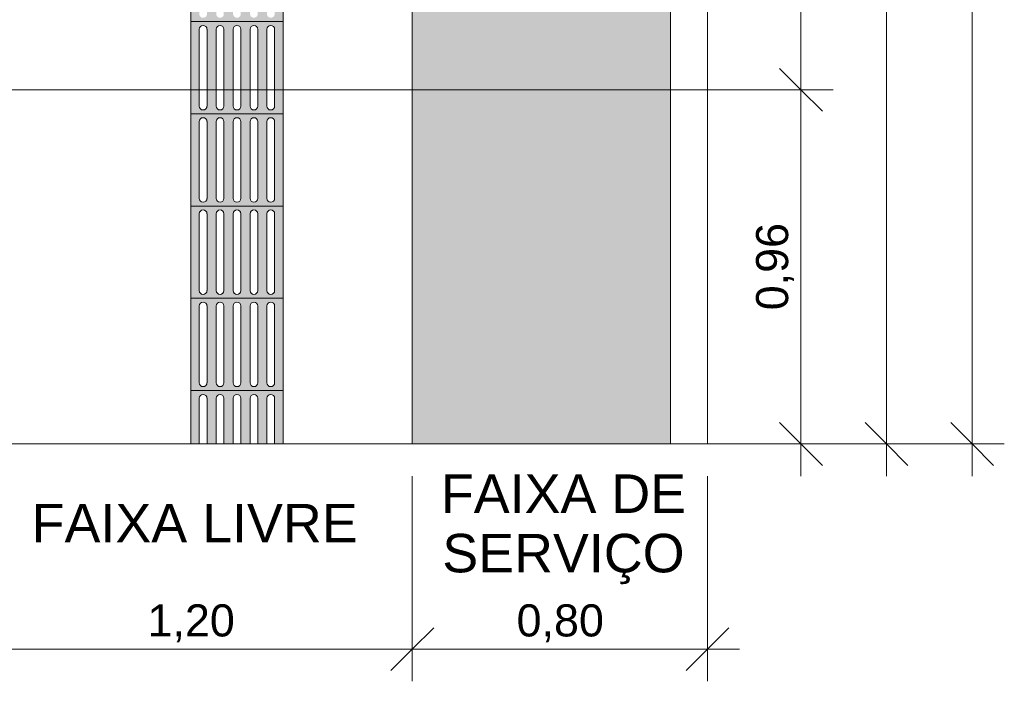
# Model space of a CAD drawing. Header units: metres. Extents: x -14.5 to 13.1, y -18.9 to 3.3.
# Tile 14 of 216: x 6.1 to 8.8, y -18.9 to -17.1. Entities that reach past the tile are written whole.
import ezdxf

# ---------------------------------------------------------------- set-up
doc = ezdxf.new("R2010")
doc.units = ezdxf.units.M
doc.linetypes.add('Traço ponto', pattern=[0.015875, 0.00635, -0.004763, 0, -0.004763])
for name, color, linetype, lineweight in [('A-ANNO-DIMS', 7, 'Continuous', 9), ('A-ANNO-DIMS-58', 7, 'Continuous', 9), ('A-DETL-GENF', 7, 'Continuous', 5), ('G-ANNO-TEXT', 7, 'Continuous', 9)]:
    doc.layers.add(name, color=color, linetype=linetype, lineweight=lineweight)
doc.layers.add('A-DETL', color=7, linetype='Continuous', lineweight=5, true_color=0x00a600)
doc.styles.add('Arial', font='arial.ttf', dxfattribs={"height": 0.087})
doc.styles.add('Arial_1', font='arial.ttf', dxfattribs={"height": 0.1044})
doc.dimstyles.new('Com_linha__ref__contínua__-_Cor_Vermelha_Arial_1_5mm', dxfattribs={"dimscale": 0.3048, "dimtxt": 0.088763, "dimasz": 0.380577, "dimexe": 0.285433, "dimexo": 0.285433, "dimgap": 0.028543, "dimtad": 1, "dimrnd": 0.01, "dimzin": 0, "dimdsep": 46, "dimtxsty": 'Arial', "dimblk1": 'OBLIQUE', "dimblk2": 'OBLIQUE', "dimsah": 1, "dimcen": 0.09, "dimdle": 0.285433, "dimazin": 0, "dimtfac": 1, "dimtdec": 4, "dimtix": 1, "dimtmove": 0, "dimatfit": 3, "dimfxl": 1, "dimtvp": 1, "dimtolj": 1, "dimtzin": 0, "dimarcsym": 2})
doc.dimstyles.new('Com_linha__ref__contínua__-_Cor_Vermelha_Arial_1_5mm_1', dxfattribs={"dimscale": 0.3048, "dimtxt": 0.088763, "dimasz": 0.380577, "dimexe": 0.285433, "dimexo": 0.285433, "dimgap": 0.028543, "dimtad": 1, "dimrnd": 0.01, "dimzin": 0, "dimdsep": 46, "dimtxsty": 'Arial', "dimblk1": 'OBLIQUE', "dimblk2": 'OBLIQUE', "dimsah": 1, "dimcen": 0.09, "dimdle": 0.285433, "dimazin": 0, "dimtfac": 1, "dimtdec": 4, "dimtix": 1, "dimtmove": 2, "dimatfit": 3, "dimfxl": 1, "dimtvp": 1, "dimtolj": 1, "dimtzin": 0, "dimarcsym": 2})

# ---------------------------------------------------------------- blocks, each defined once
blk = doc.blocks.new('DIMBLOCK1-PLANTA DE COBERTURA')
at = {"layer": 'A-ANNO-DIMS-58', "color": 242, "true_color": 0xbd2b2e, "transparency": 16777216}
for p, q in [((6.0064, -18.7913), (6.0064, -18.322)), ((7.2064, -18.7913), (7.2064, -18.322)), ((6.0064, -18.7913), (6.0644, -18.7333)), ((7.2064, -18.7913), (7.2644, -18.7333)), ((5.9194, -18.7913), (7.2064, -18.7913)), ((6.0064, -18.7913), (5.9484, -18.8493)), ((6.0064, -18.7913), (6.0064, -18.8783)), ((7.2064, -18.7913), (7.1484, -18.8493)), ((7.2064, -18.7913), (7.2064, -18.8783))]:
    blk.add_line(p, q, dxfattribs=at)
at = {"layer": 'A-ANNO-DIMS-58', "color": 0, "transparency": 16777216, "insert": (6.489, -18.6697), "char_height": 0.087, "width": 0.281855, "attachment_point": 1, "line_spacing_factor": 0.941778, "style": 'Arial'}
blk.add_mtext('1,20', dxfattribs=at)
blk = doc.blocks.new('_Oblique')
at = {"color": 0, "linetype": 'ByBlock', "lineweight": -2}
blk.add_line((-0.5, -0.5), (0.5, 0.5), dxfattribs=at)
blk = doc.blocks.new('DIMBLOCK2-PLANTA DE COBERTURA')
at = {"layer": 'A-ANNO-DIMS-58', "color": 242, "true_color": 0xbd2b2e, "transparency": 16777216}
for p, q in [((7.2064, -18.7913), (7.2064, -18.322)), ((8.0064, -18.7913), (8.0064, -18.322)), ((7.2064, -18.7913), (7.2644, -18.7333)), ((8.0064, -18.7913), (8.0644, -18.7333)), ((7.2064, -18.7913), (7.1484, -18.8493)), ((7.2064, -18.7913), (8.0934, -18.7913)), ((7.2064, -18.7913), (7.2064, -18.8783)), ((8.0064, -18.7913), (7.9484, -18.8493)), ((8.0064, -18.7913), (8.0064, -18.8783))]:
    blk.add_line(p, q, dxfattribs=at)
at = {"layer": 'A-ANNO-DIMS-58', "color": 0, "transparency": 16777216, "insert": (7.489, -18.6697), "char_height": 0.087, "width": 0.281855, "attachment_point": 1, "line_spacing_factor": 0.941778, "style": 'Arial'}
blk.add_mtext('0,80', dxfattribs=at)
blk = doc.blocks.new('DIMBLOCK42-PLANTA DE COBERTURA')
at = {"layer": 'A-ANNO-DIMS-58', "color": 242, "true_color": 0xbd2b2e, "transparency": 16777216}
for p, q in [((8.4914, -11.535), (8.4334, -11.477)), ((8.4914, -11.535), (8.0934, -11.535)), ((8.4914, -11.535), (8.4914, -18.322)), ((8.4914, -11.535), (8.5494, -11.593)), ((8.4914, -11.535), (8.5784, -11.535)), ((8.4914, -18.235), (8.4334, -18.177)), ((8.4914, -18.235), (8.0934, -18.235)), ((8.4914, -18.235), (8.5494, -18.293)), ((8.4914, -18.235), (8.5784, -18.235))]:
    blk.add_line(p, q, dxfattribs=at)
at = {"layer": 'A-ANNO-DIMS-58', "color": 0, "transparency": 16777216, "insert": (8.3698, -14.666), "char_height": 0.087, "width": 0.281855, "attachment_point": 1, "rotation": 90, "line_spacing_factor": 0.941778, "style": 'Arial'}
blk.add_mtext('6,70', dxfattribs=at)
blk = doc.blocks.new('DIMBLOCK43-PLANTA DE COBERTURA')
at = {"layer": 'A-ANNO-DIMS-58', "color": 242, "true_color": 0xbd2b2e, "transparency": 16777216}
for p, q in [((8.7234, -8.148), (8.7234, -18.322)), ((8.7234, -8.235), (8.6654, -8.177)), ((8.7234, -8.235), (8.0934, -8.235)), ((8.7234, -8.235), (8.7814, -8.293)), ((8.7234, -8.235), (8.8104, -8.235)), ((8.7234, -18.235), (8.6654, -18.177)), ((8.7234, -18.235), (8.0934, -18.235)), ((8.7234, -18.235), (8.7814, -18.293)), ((8.7234, -18.235), (8.8104, -18.235))]:
    blk.add_line(p, q, dxfattribs=at)
at = {"layer": 'A-ANNO-DIMS-58', "color": 0, "transparency": 16777216, "insert": (8.6018, -13.3859), "char_height": 0.087, "width": 0.362151, "attachment_point": 1, "rotation": 90, "line_spacing_factor": 0.941778, "style": 'Arial'}
blk.add_mtext('10,00', dxfattribs=at)
blk = doc.blocks.new('DIMBLOCK64-PLANTA DE COBERTURA')
at = {"layer": 'A-ANNO-DIMS-58', "color": 242, "true_color": 0xbd2b2e, "transparency": 16777216}
for p, q in [((8.2594, -17.275), (8.2014, -17.217)), ((8.2594, -17.275), (6.0117, -17.275)), ((8.2594, -18.322), (8.2594, -17.275)), ((8.2594, -17.275), (8.3174, -17.333)), ((8.2594, -17.275), (8.3464, -17.275)), ((8.2594, -18.235), (8.2014, -18.177)), ((8.2594, -18.235), (6.0934, -18.235)), ((8.2594, -18.235), (8.3174, -18.293)), ((8.2594, -18.235), (8.3464, -18.235))]:
    blk.add_line(p, q, dxfattribs=at)
at = {"layer": 'A-ANNO-DIMS-58', "color": 0, "transparency": 16777216, "insert": (8.1378, -17.8725), "char_height": 0.087, "width": 0.281855, "attachment_point": 1, "rotation": 90, "line_spacing_factor": 0.941778, "style": 'Arial'}
blk.add_mtext('0,96', dxfattribs=at)
blk = doc.blocks.new('DIMBLOCK65-PLANTA DE COBERTURA')
at = {"layer": 'A-ANNO-DIMS-58', "color": 242, "true_color": 0xbd2b2e, "transparency": 16777216}
for p, q in [((8.2594, -15.305), (8.2014, -15.247)), ((8.2594, -15.305), (7.5512, -15.305)), ((8.2594, -17.275), (8.2594, -15.305)), ((8.2594, -15.305), (8.3174, -15.363)), ((8.2594, -15.305), (8.3464, -15.305)), ((8.2594, -17.275), (8.2014, -17.217)), ((8.2594, -17.275), (6.0117, -17.275)), ((8.2594, -17.275), (8.3174, -17.333)), ((8.2594, -17.275), (8.3464, -17.275))]:
    blk.add_line(p, q, dxfattribs=at)
at = {"layer": 'A-ANNO-DIMS-58', "color": 0, "transparency": 16777216, "insert": (8.1378, -16.4075), "char_height": 0.087, "width": 0.281855, "attachment_point": 1, "rotation": 90, "line_spacing_factor": 0.941778, "style": 'Arial'}
blk.add_mtext('1,97', dxfattribs=at)

msp = doc.modelspace()

# ---------------------------------------------------------------- hatches: boundary and pattern name
at = {"layer": 'A-DETL-GENF', "true_color": 0xd2e2c2}
h = msp.add_hatch(color=254, dxfattribs=at)
h.paths.add_polyline_path([(7.9064, -18.235), (7.9064, -16.0575), (7.8632, -16.0201), (7.8544, -16.0159), (7.8501, -16.0147), (7.8421, -16.0147), (7.8361, -16.016), (7.8298, -16.0191), (7.8243, -16.0237), (7.8201, -16.0294), (7.817, -16.0385), (7.8164, -16.043), (7.8174, -16.0515), (7.8393, -16.1358), (7.8672, -16.2206), (7.8671, -16.2273), (7.8653, -16.2336), (7.8619, -16.2394), (7.8558, -16.245), (7.8496, -16.248), (7.8452, -16.2493), (7.8383, -16.2494), (7.8321, -16.248), (7.8213, -16.2425), (7.8159, -16.2414), (7.8103, -16.2417), (7.8051, -16.2435), (7.8005, -16.2465), (7.7845, -16.2646), (7.7697, -16.2746), (7.7526, -16.2808), (7.7344, -16.2825), (7.7038, -16.2889), (7.6695, -16.2934), (7.6009, -16.2934), (7.5944, -16.2922), (7.5858, -16.2884), (7.5782, -16.2828), (7.5721, -16.2756), (7.5696, -16.2701), (7.5685, -16.2652), (7.5669, -16.2638), (7.5645, -16.2635), (7.5629, -16.2641), (7.5613, -16.2662), (7.5613, -16.2684), (7.5631, -16.2773), (7.5621, -16.2888), (7.5611, -16.2912), (7.5591, -16.2943), (7.5568, -16.2966), (7.553, -16.2987), (7.5493, -16.2997), (7.5451, -16.2997), (7.5395, -16.2986), (7.529, -16.2982), (7.5169, -16.2961), (7.5008, -16.2903), (7.4865, -16.2809), (7.4747, -16.2684), (7.4662, -16.2535), (7.4614, -16.237), (7.4606, -16.2199), (7.4447, -16.1887), (7.4375, -16.1808), (7.4285, -16.1751), (7.4183, -16.1719), (7.4077, -16.1713), (7.3973, -16.1735), (7.3878, -16.1782), (7.3798, -16.1853), (7.3664, -16.2045), (7.3579, -16.2263), (7.3541, -16.2428), (7.3454, -16.2602), (7.3413, -16.2628), (7.3389, -16.2633), (7.334, -16.2627), (7.3299, -16.2599), (7.3285, -16.2579), (7.3042, -16.2045), (7.2803, -16.159), (7.274, -16.1559), (7.267, -16.1544), (7.26, -16.1549), (7.2533, -16.1571), (7.2474, -16.161), (7.2427, -16.1663), (7.2249, -16.1918), (7.2064, -16.2166), (7.2064, -18.235), (7.6299, -18.235)])
h.paths.add_polyline_path([(7.2557, -14.6376), (7.2771, -14.6348), (7.2831, -14.6328), (7.2885, -14.6294), (7.2929, -14.6249), (7.2966, -14.6187), (7.2983, -14.6136), (7.3007, -14.5885), (7.2963, -14.5634), (7.2741, -14.5432), (7.2481, -14.5276), (7.2195, -14.5173), (7.2064, -14.5108), (7.2064, -14.6296), (7.2341, -14.6363)])
h.paths.add_polyline_path([(7.7966, -14.5227), (7.7993, -14.5223), (7.8019, -14.5212), (7.8684, -14.4764), (7.9064, -14.4421), (7.9064, -11.635), (7.2064, -11.635), (7.2064, -14.4325), (7.2481, -14.4438), (7.2771, -14.4498), (7.3136, -14.4486), (7.3498, -14.4382), (7.3823, -14.4192), (7.3854, -14.4101), (7.3863, -14.4005), (7.3849, -14.391), (7.3813, -14.3821), (7.3757, -14.3743), (7.3684, -14.368), (7.3489, -14.3579), (7.3438, -14.3543), (7.3407, -14.3507), (7.3398, -14.3461), (7.3413, -14.3417), (7.3489, -14.3329), (7.3599, -14.3255), (7.3692, -14.3217), (7.3813, -14.3201), (7.3923, -14.3211), (7.4572, -14.3308), (7.5228, -14.3325), (7.5886, -14.3261), (7.6522, -14.312), (7.6665, -14.3135), (7.6801, -14.3182), (7.6925, -14.3262), (7.7024, -14.3362), (7.7099, -14.3485), (7.7144, -14.3622), (7.7157, -14.3765), (7.7128, -14.3981), (7.7138, -14.4055), (7.7166, -14.4122), (7.7224, -14.4192), (7.7268, -14.4227), (7.7335, -14.4256), (7.7408, -14.4267), (7.7695, -14.4055), (7.7966, -14.3816), (7.7999, -14.3808), (7.8047, -14.3826), (7.8065, -14.3856), (7.8066, -14.389), (7.7939, -14.4556), (7.7853, -14.5129), (7.7859, -14.5154), (7.7872, -14.5179), (7.789, -14.5199), (7.7913, -14.5215), (7.7939, -14.5224)])
h.paths.add_polyline_path([(7.2064, -8.435), (7.9064, -8.435), (7.9064, -8.235), (7.2064, -8.235), (7.2064, -8.3339)])
at = {"layer": 'A-DETL-GENF', "true_color": 0xffffff}
h = msp.add_hatch(color=7, dxfattribs=at)
h.paths.add_polyline_path([(6.645, -17.09), (6.8564, -17.09), (6.8564, -16.84), (6.6064, -16.84), (6.6064, -17.09), (6.6424, -17.09)])
h.paths.add_polyline_path([(6.7772, -17.0796), (6.7745, -17.0793), (6.772, -17.0782), (6.7699, -17.0766), (6.7682, -17.0744), (6.7671, -17.0711), (6.7668, -17.0692), (6.7672, -16.8582), (6.7682, -16.8557), (6.7699, -16.8535), (6.772, -16.8519), (6.7745, -16.8508), (6.7772, -16.8505), (6.7799, -16.8508), (6.7825, -16.8519), (6.7846, -16.8535), (6.7863, -16.8557), (6.7873, -16.8582), (6.7877, -16.8609), (6.7871, -17.0723), (6.7863, -17.0744), (6.7846, -17.0766), (6.7801, -17.0792), (6.7799, -17.0793)])
h.paths.add_polyline_path([(6.8231, -17.0796), (6.8204, -17.0793), (6.8179, -17.0782), (6.8157, -17.0766), (6.8141, -17.0744), (6.8129, -17.0711), (6.8127, -17.0692), (6.813, -16.8582), (6.8141, -16.8557), (6.8157, -16.8535), (6.8179, -16.8519), (6.8204, -16.8508), (6.8231, -16.8505), (6.8258, -16.8508), (6.8283, -16.8519), (6.8304, -16.8535), (6.8321, -16.8557), (6.8331, -16.8582), (6.8335, -16.8609), (6.8331, -17.0719), (6.8321, -17.0744), (6.8304, -17.0766), (6.8283, -17.0782), (6.8258, -17.0793)])
h.paths.add_polyline_path([(6.6397, -17.0796), (6.637, -17.0793), (6.6345, -17.0782), (6.6324, -17.0766), (6.6307, -17.0744), (6.6296, -17.0711), (6.6293, -17.0692), (6.6297, -16.8582), (6.6307, -16.8557), (6.6324, -16.8535), (6.6345, -16.8519), (6.637, -16.8508), (6.6397, -16.8505), (6.6424, -16.8508), (6.645, -16.8519), (6.6471, -16.8535), (6.6488, -16.8557), (6.6498, -16.8582), (6.6502, -16.8609), (6.6498, -17.0719), (6.6488, -17.0744), (6.6471, -17.0766), (6.645, -17.0782), (6.6424, -17.0793)])
h.paths.add_polyline_path([(6.6856, -17.0796), (6.6829, -17.0793), (6.6804, -17.0782), (6.6782, -17.0766), (6.6766, -17.0744), (6.6754, -17.0711), (6.6752, -17.0692), (6.6755, -16.8582), (6.6766, -16.8557), (6.6782, -16.8535), (6.6804, -16.8519), (6.6829, -16.8508), (6.6879, -16.8508), (6.6883, -16.8508), (6.6908, -16.8519), (6.6929, -16.8535), (6.6946, -16.8557), (6.6956, -16.8582), (6.696, -16.8609), (6.6956, -17.0719), (6.6946, -17.0744), (6.6929, -17.0766), (6.6908, -17.0782), (6.6879, -17.0793)])
h.paths.add_polyline_path([(6.7314, -17.0796), (6.7287, -17.0793), (6.7262, -17.0782), (6.724, -17.0766), (6.7224, -17.0744), (6.7212, -17.0711), (6.721, -17.0692), (6.7214, -16.8582), (6.7224, -16.8557), (6.724, -16.8535), (6.7262, -16.8519), (6.7287, -16.8508), (6.7314, -16.8505), (6.7341, -16.8508), (6.7366, -16.8519), (6.7388, -16.8535), (6.7404, -16.8557), (6.7415, -16.8582), (6.7418, -16.8609), (6.7415, -17.0719), (6.7404, -17.0744), (6.7388, -17.0766), (6.7366, -17.0782), (6.7341, -17.0793)])
h = msp.add_hatch(color=7, dxfattribs=at)
h.paths.add_polyline_path([(6.645, -17.34), (6.8564, -17.34), (6.8564, -17.09), (6.6064, -17.09), (6.6064, -17.34), (6.6424, -17.34)])
h.paths.add_polyline_path([(6.7772, -17.3296), (6.7745, -17.3293), (6.772, -17.3282), (6.7699, -17.3266), (6.7682, -17.3244), (6.7672, -17.3219), (6.7668, -17.3192), (6.7672, -17.1082), (6.7682, -17.1057), (6.7699, -17.1035), (6.772, -17.1019), (6.7745, -17.1008), (6.7772, -17.1005), (6.7799, -17.1008), (6.7825, -17.1019), (6.7846, -17.1035), (6.7863, -17.1057), (6.7873, -17.1082), (6.7877, -17.1109), (6.7871, -17.3223), (6.7863, -17.3244), (6.7846, -17.3266), (6.7801, -17.3292), (6.7799, -17.3293)])
h.paths.add_polyline_path([(6.6397, -17.3296), (6.637, -17.3293), (6.6345, -17.3282), (6.6324, -17.3266), (6.6307, -17.3244), (6.6297, -17.3219), (6.6293, -17.3192), (6.6297, -17.1082), (6.6307, -17.1057), (6.6324, -17.1035), (6.6345, -17.1019), (6.637, -17.1008), (6.6397, -17.1005), (6.6424, -17.1008), (6.645, -17.1019), (6.6471, -17.1035), (6.6488, -17.1057), (6.6498, -17.1082), (6.6502, -17.1109), (6.6498, -17.3219), (6.6488, -17.3244), (6.6471, -17.3266), (6.645, -17.3282), (6.6424, -17.3293)])
h.paths.add_polyline_path([(6.8231, -17.3296), (6.8204, -17.3293), (6.8179, -17.3282), (6.8157, -17.3266), (6.8141, -17.3244), (6.813, -17.3219), (6.8127, -17.3192), (6.813, -17.1082), (6.8141, -17.1057), (6.8157, -17.1035), (6.8179, -17.1019), (6.8204, -17.1008), (6.8231, -17.1005), (6.8258, -17.1008), (6.8283, -17.1019), (6.8304, -17.1035), (6.8321, -17.1057), (6.8331, -17.1082), (6.8335, -17.1109), (6.8331, -17.3219), (6.8321, -17.3244), (6.8304, -17.3266), (6.8283, -17.3282), (6.8258, -17.3293)])
h.paths.add_polyline_path([(6.7314, -17.3296), (6.7287, -17.3293), (6.7262, -17.3282), (6.724, -17.3266), (6.7224, -17.3244), (6.7214, -17.3219), (6.721, -17.3192), (6.7214, -17.1082), (6.7224, -17.1057), (6.724, -17.1035), (6.7262, -17.1019), (6.7287, -17.1008), (6.7314, -17.1005), (6.7341, -17.1008), (6.7366, -17.1019), (6.7388, -17.1035), (6.7404, -17.1057), (6.7415, -17.1082), (6.7418, -17.1109), (6.7415, -17.3219), (6.7404, -17.3244), (6.7388, -17.3266), (6.7366, -17.3282), (6.7341, -17.3293)])
h.paths.add_polyline_path([(6.6856, -17.3296), (6.6829, -17.3293), (6.6804, -17.3282), (6.6782, -17.3266), (6.6766, -17.3244), (6.6755, -17.3219), (6.6752, -17.3192), (6.6755, -17.1082), (6.6766, -17.1057), (6.6782, -17.1035), (6.6804, -17.1019), (6.6829, -17.1008), (6.6879, -17.1008), (6.6883, -17.1008), (6.6908, -17.1019), (6.6929, -17.1035), (6.6946, -17.1057), (6.6956, -17.1082), (6.696, -17.1109), (6.6956, -17.3219), (6.6946, -17.3244), (6.6929, -17.3266), (6.6908, -17.3282), (6.6879, -17.3293)])
h = msp.add_hatch(color=7, dxfattribs=at)
h.paths.add_polyline_path([(6.6856, -17.59), (6.8564, -17.59), (6.8564, -17.34), (6.6064, -17.34), (6.6064, -17.59), (6.6829, -17.59)])
h.paths.add_polyline_path([(6.7772, -17.5796), (6.7745, -17.5793), (6.772, -17.5782), (6.7699, -17.5766), (6.7682, -17.5744), (6.7672, -17.5719), (6.7668, -17.5692), (6.7672, -17.3582), (6.7682, -17.3557), (6.7699, -17.3535), (6.772, -17.3519), (6.7745, -17.3508), (6.7772, -17.3505), (6.7799, -17.3508), (6.7825, -17.3519), (6.7846, -17.3535), (6.7863, -17.3557), (6.7873, -17.3582), (6.7877, -17.3609), (6.7871, -17.5723), (6.7863, -17.5744), (6.7846, -17.5766), (6.7801, -17.5792), (6.7799, -17.5793)])
h.paths.add_polyline_path([(6.6397, -17.5796), (6.637, -17.5793), (6.6345, -17.5782), (6.6324, -17.5766), (6.6307, -17.5744), (6.6297, -17.5719), (6.6293, -17.5692), (6.6297, -17.3582), (6.6307, -17.3557), (6.6324, -17.3535), (6.6345, -17.3519), (6.637, -17.3508), (6.6397, -17.3505), (6.6424, -17.3508), (6.645, -17.3519), (6.6471, -17.3535), (6.6488, -17.3557), (6.6498, -17.3582), (6.6502, -17.3609), (6.6498, -17.5719), (6.6488, -17.5744), (6.6471, -17.5766), (6.645, -17.5782), (6.6424, -17.5793)])
h.paths.add_polyline_path([(6.7314, -17.5796), (6.7287, -17.5793), (6.7262, -17.5782), (6.724, -17.5766), (6.7224, -17.5744), (6.7214, -17.5719), (6.721, -17.5692), (6.7214, -17.3582), (6.7224, -17.3557), (6.724, -17.3535), (6.7262, -17.3519), (6.7287, -17.3508), (6.7314, -17.3505), (6.7341, -17.3508), (6.7366, -17.3519), (6.7388, -17.3535), (6.7404, -17.3557), (6.7415, -17.3582), (6.7418, -17.3609), (6.7415, -17.5719), (6.7404, -17.5744), (6.7388, -17.5766), (6.7366, -17.5782), (6.7341, -17.5793)])
h.paths.add_polyline_path([(6.8231, -17.5796), (6.8204, -17.5793), (6.8179, -17.5782), (6.8157, -17.5766), (6.8141, -17.5744), (6.813, -17.5719), (6.8127, -17.5692), (6.813, -17.3582), (6.8141, -17.3557), (6.8157, -17.3535), (6.8179, -17.3519), (6.8204, -17.3508), (6.8231, -17.3505), (6.8258, -17.3508), (6.8283, -17.3519), (6.8304, -17.3535), (6.8321, -17.3557), (6.8331, -17.3582), (6.8335, -17.3609), (6.8331, -17.5719), (6.8321, -17.5744), (6.8304, -17.5766), (6.8283, -17.5782), (6.8258, -17.5793)])
h.paths.add_polyline_path([(6.6856, -17.5796), (6.6829, -17.5793), (6.6804, -17.5782), (6.6782, -17.5766), (6.6766, -17.5744), (6.6755, -17.5719), (6.6752, -17.5692), (6.6755, -17.3582), (6.6766, -17.3557), (6.6782, -17.3535), (6.6804, -17.3519), (6.6829, -17.3508), (6.6879, -17.3508), (6.6883, -17.3508), (6.6908, -17.3519), (6.6929, -17.3535), (6.6946, -17.3557), (6.6956, -17.3582), (6.696, -17.3609), (6.6956, -17.5719), (6.6946, -17.5744), (6.6929, -17.5766), (6.6908, -17.5782), (6.6879, -17.5793)])
h = msp.add_hatch(color=7, dxfattribs=at)
h.paths.add_polyline_path([(6.645, -17.84), (6.8564, -17.84), (6.8564, -17.59), (6.6064, -17.59), (6.6064, -17.84), (6.6424, -17.84)])
h.paths.add_polyline_path([(6.7772, -17.8296), (6.7745, -17.8293), (6.772, -17.8282), (6.7699, -17.8266), (6.7682, -17.8244), (6.7672, -17.8219), (6.7668, -17.8192), (6.7672, -17.6082), (6.7682, -17.6057), (6.7699, -17.6035), (6.772, -17.6019), (6.7745, -17.6008), (6.7772, -17.6005), (6.7799, -17.6008), (6.7825, -17.6019), (6.7846, -17.6035), (6.7863, -17.6057), (6.7873, -17.6082), (6.7877, -17.6109), (6.7871, -17.8223), (6.7863, -17.8244), (6.7846, -17.8266), (6.7801, -17.8292), (6.7799, -17.8293)])
h.paths.add_polyline_path([(6.6397, -17.8296), (6.637, -17.8293), (6.6345, -17.8282), (6.6324, -17.8266), (6.6307, -17.8244), (6.6297, -17.8219), (6.6293, -17.8192), (6.6297, -17.6082), (6.6307, -17.6057), (6.6324, -17.6035), (6.6345, -17.6019), (6.637, -17.6008), (6.6397, -17.6005), (6.6424, -17.6008), (6.645, -17.6019), (6.6471, -17.6035), (6.6488, -17.6057), (6.6498, -17.6082), (6.6502, -17.6109), (6.6498, -17.8219), (6.6488, -17.8244), (6.6471, -17.8266), (6.645, -17.8282), (6.6424, -17.8293)])
h.paths.add_polyline_path([(6.6856, -17.8296), (6.6829, -17.8293), (6.6804, -17.8282), (6.6782, -17.8266), (6.6766, -17.8244), (6.6755, -17.8219), (6.6752, -17.8192), (6.6755, -17.6082), (6.6766, -17.6057), (6.6782, -17.6035), (6.6804, -17.6019), (6.6829, -17.6008), (6.6879, -17.6008), (6.6883, -17.6008), (6.6908, -17.6019), (6.6929, -17.6035), (6.6946, -17.6057), (6.6956, -17.6082), (6.696, -17.6109), (6.6956, -17.8219), (6.6946, -17.8244), (6.6929, -17.8266), (6.6908, -17.8282), (6.6879, -17.8293)])
h.paths.add_polyline_path([(6.7314, -17.8296), (6.7287, -17.8293), (6.7262, -17.8282), (6.724, -17.8266), (6.7224, -17.8244), (6.7214, -17.8219), (6.721, -17.8192), (6.7214, -17.6082), (6.7224, -17.6057), (6.724, -17.6035), (6.7262, -17.6019), (6.7287, -17.6008), (6.7314, -17.6005), (6.7341, -17.6008), (6.7366, -17.6019), (6.7388, -17.6035), (6.7404, -17.6057), (6.7415, -17.6082), (6.7418, -17.6109), (6.7415, -17.8219), (6.7404, -17.8244), (6.7388, -17.8266), (6.7366, -17.8282), (6.7341, -17.8293)])
h.paths.add_polyline_path([(6.8231, -17.8296), (6.8204, -17.8293), (6.8179, -17.8282), (6.8157, -17.8266), (6.8141, -17.8244), (6.813, -17.8219), (6.8127, -17.8192), (6.813, -17.6082), (6.8141, -17.6057), (6.8157, -17.6035), (6.8179, -17.6019), (6.8204, -17.6008), (6.8231, -17.6005), (6.8258, -17.6008), (6.8283, -17.6019), (6.8304, -17.6035), (6.8321, -17.6057), (6.8331, -17.6082), (6.8335, -17.6109), (6.8331, -17.8219), (6.8321, -17.8244), (6.8304, -17.8266), (6.8283, -17.8282), (6.8258, -17.8293)])
h = msp.add_hatch(color=7, dxfattribs=at)
h.paths.add_polyline_path([(6.645, -18.09), (6.8564, -18.09), (6.8564, -17.84), (6.6064, -17.84), (6.6064, -18.09), (6.6424, -18.09)])
h.paths.add_polyline_path([(6.7772, -18.0796), (6.7745, -18.0793), (6.772, -18.0782), (6.7699, -18.0766), (6.7682, -18.0744), (6.7672, -18.0719), (6.7668, -18.0692), (6.7672, -17.8582), (6.7682, -17.8557), (6.7699, -17.8535), (6.772, -17.8519), (6.7745, -17.8508), (6.7772, -17.8505), (6.7799, -17.8508), (6.7825, -17.8519), (6.7846, -17.8535), (6.7863, -17.8557), (6.7873, -17.8582), (6.7877, -17.8609), (6.7871, -18.0723), (6.7863, -18.0744), (6.7846, -18.0766), (6.7801, -18.0792), (6.7799, -18.0793)])
h.paths.add_polyline_path([(6.6397, -18.0796), (6.637, -18.0793), (6.6345, -18.0782), (6.6324, -18.0766), (6.6307, -18.0744), (6.6297, -18.0719), (6.6293, -18.0692), (6.6297, -17.8582), (6.6307, -17.8557), (6.6324, -17.8535), (6.6345, -17.8519), (6.637, -17.8508), (6.6397, -17.8505), (6.6424, -17.8508), (6.645, -17.8519), (6.6471, -17.8535), (6.6488, -17.8557), (6.6498, -17.8582), (6.6502, -17.8609), (6.6498, -18.0719), (6.6488, -18.0744), (6.6471, -18.0766), (6.645, -18.0782), (6.6424, -18.0793)])
h.paths.add_polyline_path([(6.7314, -18.0796), (6.7287, -18.0793), (6.7262, -18.0782), (6.724, -18.0766), (6.7224, -18.0744), (6.7214, -18.0719), (6.721, -18.0692), (6.7214, -17.8582), (6.7224, -17.8557), (6.724, -17.8535), (6.7262, -17.8519), (6.7287, -17.8508), (6.7314, -17.8505), (6.7341, -17.8508), (6.7366, -17.8519), (6.7388, -17.8535), (6.7404, -17.8557), (6.7415, -17.8582), (6.7418, -17.8609), (6.7415, -18.0719), (6.7404, -18.0744), (6.7388, -18.0766), (6.7366, -18.0782), (6.7341, -18.0793)])
h.paths.add_polyline_path([(6.8231, -18.0796), (6.8204, -18.0793), (6.8179, -18.0782), (6.8157, -18.0766), (6.8141, -18.0744), (6.813, -18.0719), (6.8127, -18.0692), (6.813, -17.8582), (6.8141, -17.8557), (6.8157, -17.8535), (6.8179, -17.8519), (6.8204, -17.8508), (6.8231, -17.8505), (6.8258, -17.8508), (6.8283, -17.8519), (6.8304, -17.8535), (6.8321, -17.8557), (6.8331, -17.8582), (6.8335, -17.8609), (6.8331, -18.0719), (6.8321, -18.0744), (6.8304, -18.0766), (6.8283, -18.0782), (6.8258, -18.0793)])
h.paths.add_polyline_path([(6.6856, -18.0796), (6.6829, -18.0793), (6.6804, -18.0782), (6.6782, -18.0766), (6.6766, -18.0744), (6.6755, -18.0719), (6.6752, -18.0692), (6.6755, -17.8582), (6.6766, -17.8557), (6.6782, -17.8535), (6.6804, -17.8519), (6.6829, -17.8508), (6.6879, -17.8508), (6.6883, -17.8508), (6.6908, -17.8519), (6.6929, -17.8535), (6.6946, -17.8557), (6.6956, -17.8582), (6.696, -17.8609), (6.6956, -18.0719), (6.6946, -18.0744), (6.6929, -18.0766), (6.6908, -18.0782), (6.6879, -18.0793)])
msp.add_hatch(color=7, dxfattribs=at).paths.add_polyline_path([(6.6064, -18.235), (6.6293, -18.235), (6.6299, -18.1077), (6.6307, -18.1057), (6.6324, -18.1035), (6.6345, -18.1019), (6.637, -18.1008), (6.6397, -18.1005), (6.6424, -18.1008), (6.645, -18.1019), (6.6471, -18.1035), (6.6496, -18.1077), (6.6498, -18.1082), (6.6502, -18.1109), (6.6502, -18.235), (6.6752, -18.235), (6.6757, -18.1077), (6.6766, -18.1057), (6.6782, -18.1035), (6.6804, -18.1019), (6.6829, -18.1008), (6.6879, -18.1008), (6.6883, -18.1008), (6.6908, -18.1019), (6.6929, -18.1035), (6.6954, -18.1077), (6.6956, -18.1082), (6.696, -18.1109), (6.696, -18.235), (6.721, -18.235), (6.7216, -18.1077), (6.7224, -18.1057), (6.724, -18.1035), (6.7262, -18.1019), (6.7287, -18.1008), (6.7314, -18.1005), (6.7341, -18.1008), (6.7366, -18.1019), (6.7388, -18.1035), (6.7413, -18.1077), (6.7415, -18.1082), (6.7418, -18.1109), (6.7418, -18.235), (6.7668, -18.235), (6.7674, -18.1077), (6.7682, -18.1057), (6.7699, -18.1035), (6.772, -18.1019), (6.7745, -18.1008), (6.7772, -18.1005), (6.7799, -18.1008), (6.7825, -18.1019), (6.7846, -18.1035), (6.7871, -18.1077), (6.7873, -18.1082), (6.7877, -18.1109), (6.7877, -18.235), (6.8127, -18.235), (6.8132, -18.1077), (6.8141, -18.1057), (6.8157, -18.1035), (6.8179, -18.1019), (6.8204, -18.1008), (6.8231, -18.1005), (6.8258, -18.1008), (6.8283, -18.1019), (6.8304, -18.1035), (6.8329, -18.1077), (6.8331, -18.1082), (6.8335, -18.1109), (6.8335, -18.235), (6.8564, -18.235), (6.8564, -18.09), (6.6064, -18.09), (6.6064, -18.1109)])

# ---------------------------------------------------------------- linework, layer by layer
at = {"layer": 'A-DETL', "color": 9, "true_color": 0xc0c0c0}
for p, q in [((7.2064, -18.235), (7.2064, -8.235)), ((8.0064, -18.235), (8.0064, -8.235)), ((7.9064, -18.235), (7.9064, -11.635)), ((7.9064, -18.235), (7.9064, -16.0575)), ((7.2064, -16.2163), (7.2064, -18.235))]:
    msp.add_line(p, q, dxfattribs=at)
at = {"layer": 'A-DETL', "color": 8, "true_color": 0x808080}
for p, q in [((6.6064, -16.84), (6.6064, -17.09)), ((6.8564, -17.09), (6.8564, -16.84)), ((6.8564, -17.09), (6.6064, -17.09)), ((6.6064, -17.09), (6.6064, -17.34)), ((6.8564, -17.34), (6.8564, -17.09)), ((6.6293, -17.3192), (6.6293, -17.1109)), ((6.6502, -17.1109), (6.6502, -17.3192)), ((6.6752, -17.3192), (6.6752, -17.1109)), ((6.696, -17.1109), (6.696, -17.3192)), ((6.721, -17.3192), (6.721, -17.1109)), ((6.7418, -17.1109), (6.7418, -17.3192)), ((6.7668, -17.3192), (6.7668, -17.1109)), ((6.7877, -17.1109), (6.7877, -17.3192)), ((6.8127, -17.3192), (6.8127, -17.1109)), ((6.8335, -17.1109), (6.8335, -17.3192)), ((6.8564, -17.34), (6.6064, -17.34)), ((6.6064, -17.34), (6.6064, -17.59)), ((6.8564, -17.59), (6.8564, -17.34)), ((6.6293, -17.5692), (6.6293, -17.3609)), ((6.6502, -17.3609), (6.6502, -17.5692)), ((6.6752, -17.5692), (6.6752, -17.3609)), ((6.696, -17.3609), (6.696, -17.5692)), ((6.721, -17.5692), (6.721, -17.3609)), ((6.7418, -17.3609), (6.7418, -17.5692)), ((6.7668, -17.5692), (6.7668, -17.3609)), ((6.7877, -17.3609), (6.7877, -17.5692)), ((6.8127, -17.5692), (6.8127, -17.3609)), ((6.8335, -17.3609), (6.8335, -17.5692)), ((6.8564, -17.59), (6.6064, -17.59)), ((6.6064, -17.59), (6.6064, -17.84)), ((6.8564, -17.84), (6.8564, -17.59)), ((6.6293, -17.8192), (6.6293, -17.6109)), ((6.6502, -17.6109), (6.6502, -17.8192)), ((6.6752, -17.8192), (6.6752, -17.6109)), ((6.696, -17.6109), (6.696, -17.8192)), ((6.721, -17.8192), (6.721, -17.6109)), ((6.7418, -17.6109), (6.7418, -17.8192)), ((6.7668, -17.8192), (6.7668, -17.6109)), ((6.7877, -17.6109), (6.7877, -17.8192)), ((6.8127, -17.8192), (6.8127, -17.6109)), ((6.8335, -17.6109), (6.8335, -17.8192)), ((6.8564, -17.84), (6.6064, -17.84)), ((6.6064, -17.84), (6.6064, -18.09)), ((6.8564, -18.09), (6.8564, -17.84)), ((6.6293, -18.0692), (6.6293, -17.8609)), ((6.6502, -17.8609), (6.6502, -18.0692)), ((6.6752, -18.0692), (6.6752, -17.8609)), ((6.696, -17.8609), (6.696, -18.0692)), ((6.721, -18.0692), (6.721, -17.8609)), ((6.7418, -17.8609), (6.7418, -18.0692)), ((6.7668, -18.0692), (6.7668, -17.8609)), ((6.7877, -17.8609), (6.7877, -18.0692)), ((6.8127, -18.0692), (6.8127, -17.8609)), ((6.8335, -17.8609), (6.8335, -18.0692)), ((6.8564, -18.09), (6.6064, -18.09)), ((6.6064, -18.09), (6.6064, -18.235)), ((6.6293, -18.235), (6.6293, -18.1109)), ((6.6502, -18.1109), (6.6502, -18.235)), ((6.6752, -18.235), (6.6752, -18.1109)), ((6.696, -18.1109), (6.696, -18.235)), ((6.721, -18.235), (6.721, -18.1109)), ((6.7418, -18.1109), (6.7418, -18.235)), ((6.7668, -18.235), (6.7668, -18.1109)), ((6.7877, -18.1109), (6.7877, -18.235)), ((6.8127, -18.235), (6.8127, -18.1109)), ((6.8335, -18.1109), (6.8335, -18.235)), ((6.8564, -18.235), (6.8564, -18.09))]:
    msp.add_line(p, q, dxfattribs=at)
at = {"layer": 'A-DETL', "color": 7, "linetype": 'Traço ponto'}
for p, q in [((0.5264, -18.235), (6.6064, -18.235)), ((6.6293, -18.235), (6.6502, -18.235)), ((6.6752, -18.235), (6.696, -18.235)), ((6.721, -18.235), (6.7418, -18.235)), ((6.7668, -18.235), (6.7877, -18.235)), ((6.8127, -18.235), (6.8335, -18.235)), ((6.8564, -18.235), (8.0064, -18.235))]:
    msp.add_line(p, q, dxfattribs=at)
at = {"layer": 'A-DETL', "color": 8, "true_color": 0x808080}
for centre, start, end in [((6.6397, -17.1109), 0, 180), ((6.6856, -17.1109), 0, 180), ((6.7314, -17.1109), 0, 180), ((6.7772, -17.1109), 0, 180), ((6.8231, -17.1109), 0, 180), ((6.6397, -17.3192), 180, 0), ((6.6856, -17.3192), 180, 0), ((6.7314, -17.3192), 180, 0), ((6.7772, -17.3192), 180, 0), ((6.8231, -17.3192), 180, 0), ((6.6397, -17.3609), 0, 180), ((6.6856, -17.3609), 0, 180), ((6.7314, -17.3609), 0, 180), ((6.7772, -17.3609), 0, 180), ((6.8231, -17.3609), 0, 180), ((6.6397, -17.5692), 180, 0), ((6.6856, -17.5692), 180, 0), ((6.7314, -17.5692), 180, 0), ((6.7772, -17.5692), 180, 0), ((6.8231, -17.5692), 180, 0), ((6.6397, -17.6109), 0, 180), ((6.6856, -17.6109), 0, 180), ((6.7314, -17.6109), 0, 180), ((6.7772, -17.6109), 0, 180), ((6.8231, -17.6109), 0, 180), ((6.6397, -17.8192), 180, 0), ((6.6856, -17.8192), 180, 0), ((6.7314, -17.8192), 180, 0), ((6.7772, -17.8192), 180, 0), ((6.8231, -17.8192), 180, 0), ((6.6397, -17.8609), 0, 180), ((6.6856, -17.8609), 0, 180), ((6.7314, -17.8609), 0, 180), ((6.7772, -17.8609), 0, 180), ((6.8231, -17.8609), 0, 180), ((6.6397, -18.0692), 180, 0), ((6.6856, -18.0692), 180, 0), ((6.7314, -18.0692), 180, 0), ((6.7772, -18.0692), 180, 0), ((6.8231, -18.0692), 180, 0), ((6.6397, -18.1109), 0, 180), ((6.6856, -18.1109), 0, 180), ((6.7314, -18.1109), 0, 180), ((6.7772, -18.1109), 0, 180), ((6.8231, -18.1109), 0, 180)]:
    msp.add_arc(centre, 0.0104, start, end, dxfattribs=at)

# ---------------------------------------------------------------- texts
at = {"layer": 'G-ANNO-TEXT', "char_height": 0.1044, "attachment_point": 1, "style": 'Arial_1'}
for s, insert, width in [('FAIXA DE ', (7.2838, -18.3175), 0.832312), ('FAIXA LIVRE', (6.1751, -18.3974), 1.041552), ('SERVIÇO', (7.2877, -18.4786), 0.776515)]:
    msp.add_mtext(s, dxfattribs=dict(at, insert=insert, width=width))

# ---------------------------------------------------------------- dimensions: what is measured, and where the dimension line sits
at = {"layer": 'A-ANNO-DIMS', "color": 242, "true_color": 0xbd2b2e}
for base, p1, p2, override, picture, middle in [((8.7234, -18.235), (8.0064, -8.235), (8.0064, -18.235), {"dimpost": '<>', "dimfxl": 10}, 'DIMBLOCK43-PLANTA DE COBERTURA', (8.6703, -13.235)), ((8.2594, -15.305), (5.9247, -17.275), (7.4642, -15.305), {"dimpost": '<>', "dimfxl": 2.500206}, 'DIMBLOCK65-PLANTA DE COBERTURA', (8.2063, -16.29)), ((8.2594, -17.275), (6.0064, -18.235), (5.9247, -17.275), {"dimpost": '<>', "dimfxl": 0.963474}, 'DIMBLOCK64-PLANTA DE COBERTURA', (8.2063, -17.755))]:
    dim = msp.add_linear_dim(base=base, p1=p1, p2=p2, angle=90, dimstyle='Com_linha__ref__contínua__-_Cor_Vermelha_Arial_1_5mm', override=override, dxfattribs=at)
    dim.commit()
    dim.dimension.update_dxf_attribs({"geometry": picture, "text_midpoint": middle})
dim = msp.add_linear_dim(base=(8.4914, -18.235), p1=(8.0064, -11.535), p2=(8.0064, -18.235), angle=90, dimstyle='Com_linha__ref__contínua__-_Cor_Vermelha_Arial_1_5mm_1', override={"dimpost": '<>', "dimfxl": 6.7}, dxfattribs=at)
dim.commit()
dim.dimension.update_dxf_attribs({"geometry": 'DIMBLOCK42-PLANTA DE COBERTURA', "text_midpoint": (8.4278, -14.525), "dimtype": 160, "text_rotation": 90})
for base, p1, p2, override, picture, middle in [((7.2064, -18.7913), (6.0064, -18.235), (7.2064, -18.235), {"dimpost": '<>', "dimfxl": 1.2}, 'DIMBLOCK1-PLANTA DE COBERTURA', (6.6064, -18.7382)), ((8.0064, -18.7913), (7.2064, -18.235), (8.0064, -18.235), {"dimpost": '<>', "dimfxl": 0.8}, 'DIMBLOCK2-PLANTA DE COBERTURA', (7.6064, -18.7382))]:
    dim = msp.add_linear_dim(base=base, p1=p1, p2=p2, dimstyle='Com_linha__ref__contínua__-_Cor_Vermelha_Arial_1_5mm', override=override, dxfattribs=at)
    dim.commit()
    dim.dimension.update_dxf_attribs({"geometry": picture, "text_midpoint": middle})

doc.saveas('drawing.dxf')
